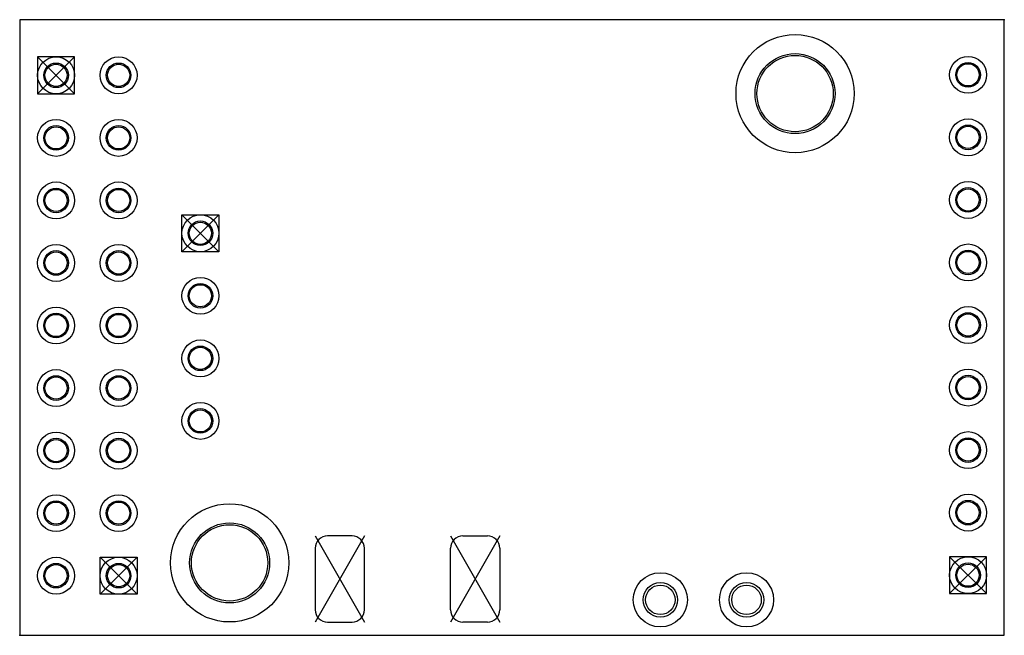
# Model space of a CAD drawing. Header units: millimetres. Extents: x 0 to 40, y 0 to 25.
import ezdxf

# ---------------------------------------------------------------- set-up
doc = ezdxf.new("R2010")
doc.units = ezdxf.units.MM
doc.header["$MEASUREMENT"] = 0
doc.layers.add('Tiny_revD_v2_6 v4_Sketch1', color=7, linetype='Continuous')

msp = doc.modelspace()

# ---------------------------------------------------------------- linework, layer by layer
at = {"layer": 'Tiny_revD_v2_6 v4_Sketch1'}
for p, q in [((40, 25), (0, 25)), ((0, 25), (0, 0)), ((40, 0), (40, 25)), ((2.228, 21.991), (0.728, 23.491)), ((0.728, 23.491), (0.728, 21.991)), ((2.228, 23.491), (0.728, 23.491)), ((0.728, 21.991), (2.228, 23.491)), ((2.228, 21.991), (2.228, 23.491)), ((0.728, 21.991), (2.228, 21.991)), ((8.091, 15.577), (6.591, 17.077)), ((6.591, 15.577), (6.591, 17.077)), ((6.591, 15.577), (8.091, 17.077)), ((6.591, 17.077), (8.091, 17.077)), ((8.091, 17.077), (8.091, 15.577)), ((8.091, 15.577), (6.591, 15.577)), ((14.004, 4.036), (12.004, 0.536)), ((12.004, 4.036), (14.004, 0.536)), ((13.504, 4.036), (12.504, 4.036)), ((17.504, 4.036), (19.504, 0.536)), ((19.504, 4.036), (17.504, 0.536)), ((18.004, 4.036), (19.004, 4.036)), ((12.004, 3.536), (12.004, 1.036)), ((14.004, 1.036), (14.004, 3.536)), ((17.504, 1.036), (17.504, 3.536)), ((19.504, 3.536), (19.504, 1.036)), ((3.268, 1.671), (4.768, 3.171)), ((3.268, 1.671), (3.268, 3.171)), ((3.268, 3.171), (4.768, 3.171)), ((4.768, 1.671), (3.268, 3.171)), ((4.768, 3.171), (4.768, 1.671)), ((39.278, 3.191), (37.778, 3.191)), ((39.278, 1.691), (37.778, 3.191)), ((37.778, 3.191), (37.778, 1.691)), ((37.778, 1.691), (39.278, 3.191)), ((39.278, 1.691), (39.278, 3.191)), ((4.768, 1.671), (3.268, 1.671)), ((37.778, 1.691), (39.278, 1.691)), ((12.504, 0.536), (13.504, 0.536)), ((19.004, 0.536), (18.004, 0.536)), ((0, 0), (40, 0))]:
    msp.add_line(p, q, dxfattribs=at)
for centre, radius in [((31.5, 22), 2.4), ((31.5, 22), 1.625), ((1.478, 22.741), 0.75), ((1.478, 22.741), 0.5), ((4.018, 22.741), 0.75), ((4.018, 22.741), 0.5), ((31.5, 22), 1.55), ((38.528, 22.761), 0.75), ((38.528, 22.761), 0.5), ((38.528, 22.761), 0.45), ((1.478, 22.741), 0.45), ((4.018, 22.741), 0.45), ((1.478, 20.201), 0.75), ((4.018, 20.201), 0.75), ((38.528, 20.221), 0.75), ((1.478, 20.201), 0.5), ((1.478, 20.201), 0.45), ((4.018, 20.201), 0.5), ((4.018, 20.201), 0.45), ((38.528, 20.221), 0.5), ((38.528, 20.221), 0.45), ((1.478, 17.661), 0.75), ((4.018, 17.661), 0.75), ((38.528, 17.681), 0.75), ((1.478, 17.661), 0.5), ((1.478, 17.661), 0.45), ((4.018, 17.661), 0.5), ((4.018, 17.661), 0.45), ((38.528, 17.681), 0.5), ((38.528, 17.681), 0.45), ((7.341, 16.327), 0.75), ((7.341, 16.327), 0.5), ((7.341, 16.327), 0.45), ((1.478, 15.121), 0.75), ((1.478, 15.121), 0.5), ((4.018, 15.121), 0.75), ((4.018, 15.121), 0.5), ((38.528, 15.141), 0.75), ((38.528, 15.141), 0.5), ((1.478, 15.121), 0.45), ((4.018, 15.121), 0.45), ((38.528, 15.141), 0.45), ((7.341, 13.787), 0.75), ((7.341, 13.787), 0.5), ((7.341, 13.787), 0.45), ((1.478, 12.581), 0.75), ((4.018, 12.581), 0.75), ((38.528, 12.601), 0.75), ((1.478, 12.581), 0.5), ((1.478, 12.581), 0.45), ((4.018, 12.581), 0.5), ((4.018, 12.581), 0.45), ((38.528, 12.601), 0.5), ((38.528, 12.601), 0.45), ((7.341, 11.247), 0.75), ((7.341, 11.247), 0.5), ((7.341, 11.247), 0.45), ((38.528, 10.061), 0.75), ((1.478, 10.041), 0.75), ((1.478, 10.041), 0.5), ((1.478, 10.041), 0.45), ((4.018, 10.041), 0.75), ((4.018, 10.041), 0.5), ((4.018, 10.041), 0.45), ((38.528, 10.061), 0.5), ((38.528, 10.061), 0.45), ((7.341, 8.707), 0.75), ((7.341, 8.707), 0.5), ((7.341, 8.707), 0.45), ((1.478, 7.501), 0.75), ((1.478, 7.501), 0.5), ((4.018, 7.501), 0.75), ((4.018, 7.501), 0.5), ((38.528, 7.521), 0.75), ((38.528, 7.521), 0.5), ((1.478, 7.501), 0.45), ((4.018, 7.501), 0.45), ((38.528, 7.521), 0.45), ((1.478, 4.961), 0.75), ((4.018, 4.961), 0.75), ((38.528, 4.981), 0.75), ((1.478, 4.961), 0.5), ((1.478, 4.961), 0.45), ((4.018, 4.961), 0.5), ((4.018, 4.961), 0.45), ((8.528, 2.941), 2.4), ((38.528, 4.981), 0.5), ((38.528, 4.981), 0.45), ((8.528, 2.941), 1.625), ((8.528, 2.941), 1.55), ((1.478, 2.421), 0.75), ((1.478, 2.421), 0.5), ((1.478, 2.421), 0.45), ((4.018, 2.421), 0.75), ((4.018, 2.421), 0.5), ((4.018, 2.421), 0.45), ((38.528, 2.441), 0.75), ((38.528, 2.441), 0.5), ((38.528, 2.441), 0.45), ((26.028, 1.441), 1.1), ((29.528, 1.441), 1.1), ((26.028, 1.441), 0.7), ((26.028, 1.441), 0.6), ((29.528, 1.441), 0.7), ((29.528, 1.441), 0.6)]:
    msp.add_circle(centre, radius, dxfattribs=at)
for centre, start, end in [((12.504, 3.536), 90, 180), ((13.504, 3.536), 0, 90), ((18.004, 3.536), 90, 180), ((19.004, 3.536), 360, 90), ((12.504, 1.036), 180, 270), ((13.504, 1.036), 270, 360), ((18.004, 1.036), 180, 270), ((19.004, 1.036), 270, 0)]:
    msp.add_arc(centre, 0.5, start, end, dxfattribs=at)
for p in [(40, 25), (1.478, 22.741), (7.341, 16.327), (4.018, 2.421), (38.528, 2.441), (13.004, 2.286), (18.504, 2.286), (0, 0), (0, 0), (0, 0)]:
    msp.add_point(p, dxfattribs=at)

doc.saveas('drawing.dxf')
